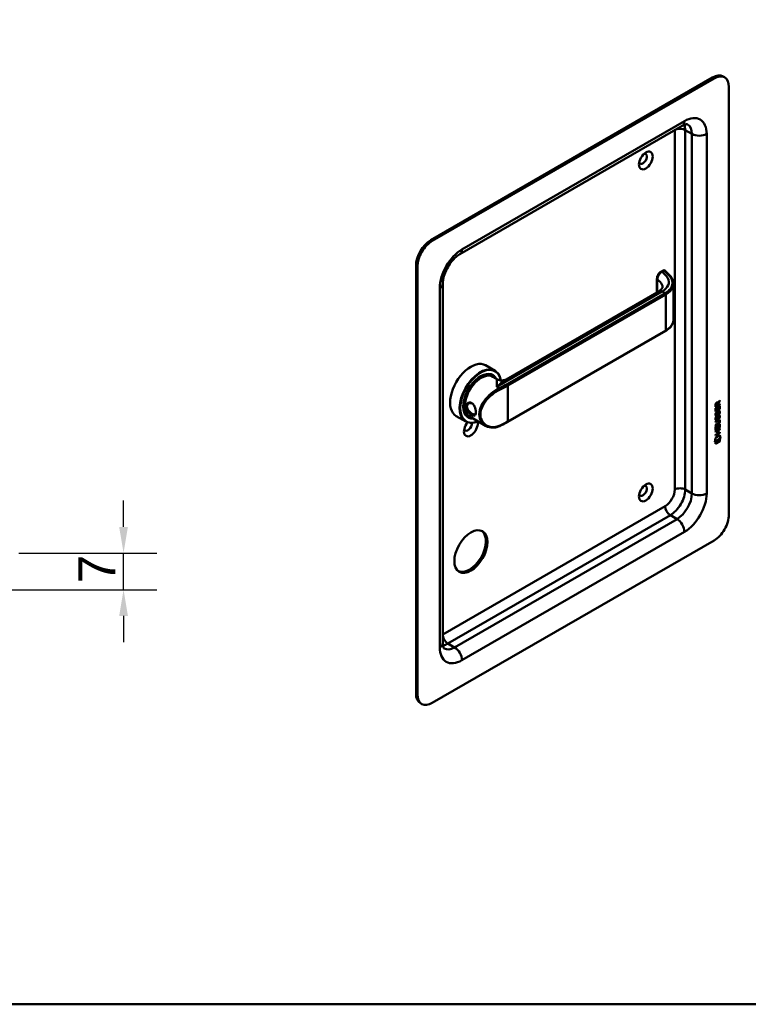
# Model space of a CAD drawing. Header units: millimetres. Extents: x 20 to 833, y 20 to 574.
# Tile 2 of 4: x 297 to 436, y 20 to 208. Entities that reach past the tile are written whole.
import ezdxf

# ---------------------------------------------------------------- set-up
doc = ezdxf.new("R2010")
doc.units = ezdxf.units.MM
doc.header["$LTSCALE"] = 2
for name, color, linetype, lineweight in [('Bemaßungen(DIN)', 7, 'Continuous', 25), ('Sichtbare Kanten(DIN)', 7, 'Continuous', 50), ('Sichtbare tangentiale Kanten(DIN)', 7, 'Continuous', 50), ('Skizziergeometrie(DIN)', 7, 'Continuous', 50)]:
    doc.layers.add(name, color=color, linetype=linetype, lineweight=lineweight)
doc.styles.add('STANDARD-DIN~0', font='arial.ttf')
doc.dimstyles.new('CAD-LAN', dxfattribs={"dimscale": 2, "dimtxt": 3.5, "dimasz": 2.5, "dimexe": 3.175, "dimexo": 0, "dimgap": 0.8, "dimtad": 1, "dimrnd": 1e-08, "dimtxsty": 'STANDARD-DIN~0', "dimcen": 0.09, "dimdle": 10, "dimclrd": 250, "dimclre": 250, "dimclrt": 250, "dimadec": 0, "dimazin": 2, "dimtfac": 1, "dimtmove": 0, "dimatfit": 3, "dimfxl": 1, "dimtolj": 1, "dimtzin": 0, "dimlwd": 25, "dimlwe": 25, "dimarcsym": 0})

# ---------------------------------------------------------------- blocks, each defined once
blk = doc.blocks.new('Ränder Standardrahmen')
at = {"layer": 'Skizziergeometrie(DIN)', "flags": 128}
blk.add_lwpolyline([(10, 10), (10, 287), (410, 287), (410, 10), (10, 10)], dxfattribs=at)
blk = doc.blocks.new('*D27')
at = {"layer": 'Bemaßungen(DIN)', "color": 250, "linetype": 'Continuous', "lineweight": 25, "true_color": 0x3f3f3f, "transparency": 16777216}
for p, q in [((317.15, 111.12), (317.15, 116.12)), ((297.15, 106.12), (323.5, 106.12)), ((317.15, 99.12), (317.15, 106.12)), ((247.65, 99.12), (323.5, 99.12)), ((317.15, 94.12), (317.15, 89.12))]:
    blk.add_line(p, q, dxfattribs=at)
at = {"layer": 'Bemaßungen(DIN)', "color": 250, "linetype": 'Continuous', "true_color": 0x3f3f3f, "transparency": 16777216}
for points in [[(316.31, 111.12), (317.98, 111.12), (317.15, 106.12)], [(316.31, 94.12), (317.98, 94.12), (317.15, 99.12)]]:
    blk.add_solid(points, dxfattribs=at)
at = {"layer": 'Defpoints', "color": 0, "linetype": 'Continuous', "transparency": 16777216}
for p in [(297.15, 106.12), (317.15, 106.12), (247.65, 99.12)]:
    blk.add_point(p, dxfattribs=at)
at = {"layer": 'Bemaßungen(DIN)', "color": 250, "linetype": 'Continuous', "lineweight": 25, "true_color": 0x3f3f3f, "transparency": 16777216, "insert": (308.55, 100.35), "char_height": 7, "attachment_point": 1, "rotation": 90, "style": 'STANDARD-DIN~0'}
blk.add_mtext('\\A1;7', dxfattribs=at)

msp = doc.modelspace()

# ---------------------------------------------------------------- linework, layer by layer
at = {"layer": 'Sichtbare Kanten(DIN)'}
for p, q in [((429.4947, 196.8766), (375.7546, 165.8497)), ((429.7775, 196.7133), (376.0374, 165.6864)), ((431.7775, 196.9114), (431.4947, 197.0747)), ((432.606, 113.4307), (432.606, 195.0803)), ((423.7065, 187.6328), (381.2801, 163.1379)), ((372.9262, 160.9508), (372.9262, 79.3011)), ((373.209, 160.7875), (373.209, 79.1378)), ((420.0308, 160.0311), (419.6634, 159.819)), ((418.8821, 158.4824), (418.8821, 155.8826)), ((378.0374, 157.5215), (378.0374, 88.9358)), ((390.0989, 139.2646), (419.278, 156.1112)), ((422.0477, 157.4451), (422.0477, 150.659)), ((390.421, 131.1387), (420.5437, 148.5301)), ((386.1913, 141.9588), (388.0015, 140.9137)), ((387.445, 140.0803), (387.6147, 139.9823)), ((387.5712, 139.7765), (388.4789, 139.2524)), ((386.4178, 135.3617), (386.4179, 135.3617)), ((430.0546, 133.107), (430.0551, 133.7618)), ((430.8207, 133.5975), (430.0546, 133.1559)), ((430.8631, 133.573), (430.0546, 133.107)), ((430.0551, 133.7618), (430.1536, 133.8186)), ((430.8637, 134.4651), (430.0552, 133.999)), ((430.0552, 133.999), (430.0558, 134.4283)), ((430.8213, 134.4895), (430.0553, 134.048)), ((430.1111, 133.7941), (430.1108, 133.3114)), ((430.1119, 134.4954), (430.1117, 134.2052)), ((430.1117, 134.2052), (430.1542, 134.1807)), ((430.1536, 133.8186), (430.1532, 133.2869)), ((430.1532, 133.2869), (430.4062, 133.4328)), ((430.1544, 134.4709), (430.1542, 134.1807)), ((430.1542, 134.1807), (430.442, 134.3466)), ((430.3567, 134.7909), (430.3992, 134.7664)), ((430.4062, 133.4328), (430.4066, 133.9056)), ((430.4066, 133.9056), (430.5051, 133.9624)), ((430.442, 134.3466), (430.4422, 134.6368)), ((430.4627, 133.9379), (430.4624, 133.5141)), ((430.4624, 133.5141), (430.5048, 133.4896)), ((430.4837, 134.8276), (430.5261, 134.8031)), ((430.4987, 134.7059), (430.4985, 134.4281)), ((430.4985, 134.4281), (430.5409, 134.4036)), ((430.8217, 135.139), (430.4987, 134.7059)), ((430.4987, 134.7059), (430.5411, 134.6815)), ((430.5051, 133.9624), (430.5048, 133.4896)), ((430.5048, 133.4896), (430.7646, 133.6394)), ((430.5261, 134.8031), (430.8642, 135.2564)), ((430.5411, 134.6815), (430.5409, 134.4036)), ((430.5409, 134.4036), (430.8638, 134.5897)), ((430.8642, 135.1145), (430.5411, 134.6815)), ((430.7646, 133.6394), (430.765, 134.1775)), ((430.765, 134.1775), (430.8636, 134.2343)), ((430.8211, 134.2099), (430.8207, 133.5975)), ((430.8207, 133.5975), (430.8631, 133.573)), ((430.8213, 134.5652), (430.8213, 134.4895)), ((430.8213, 134.4895), (430.8637, 134.4651)), ((430.8218, 135.1994), (430.8217, 135.139)), ((430.8217, 135.139), (430.8642, 135.1145)), ((430.8636, 134.2343), (430.8631, 133.573)), ((430.8638, 134.5897), (430.8637, 134.4651)), ((430.8642, 135.2564), (430.8642, 135.1145)), ((380.5913, 132.2593), (382.4015, 131.2142)), ((382.845, 132.1129), (383.0147, 132.0149)), ((383.1712, 132.1555), (386.1962, 130.409)), ((430.1026, 132.0503), (430.1984, 132.0728)), ((430.1032, 132.8823), (430.199, 132.9048)), ((430.1108, 133.3114), (430.1532, 133.2869)), ((430.1157, 131.6719), (430.1178, 131.6674)), ((430.1163, 132.5039), (430.1183, 132.4995)), ((430.1432, 131.6377), (430.1857, 131.6132)), ((430.1438, 132.4697), (430.1862, 132.4452)), ((430.1581, 131.6474), (430.1602, 131.6429)), ((430.1587, 132.4794), (430.1608, 132.475)), ((430.3516, 131.7272), (430.3546, 131.7344)), ((430.3521, 132.5592), (430.3552, 132.5665)), ((430.4593, 131.964), (430.5017, 131.9395)), ((430.4598, 132.796), (430.5023, 132.7715)), ((430.473, 132.0368), (430.5155, 132.0123)), ((430.4736, 132.8689), (430.516, 132.8444)), ((430.5256, 132.206), (430.5681, 132.1815)), ((430.5262, 133.038), (430.5686, 133.0135)), ((430.6056, 132.2907), (430.6023, 132.2888)), ((430.6062, 133.1227), (430.6029, 133.1208)), ((430.6056, 132.2907), (430.6481, 132.2662)), ((430.6062, 133.1227), (430.6486, 133.0982)), ((430.6481, 132.2662), (430.6448, 132.2643)), ((430.6486, 133.0982), (430.6453, 133.0963)), ((430.6852, 132.2978), (430.7277, 132.2733)), ((430.6858, 133.1298), (430.7282, 133.1054)), ((430.7642, 131.837), (430.8067, 131.8125)), ((430.7648, 132.669), (430.8072, 132.6445)), ((430.0516, 129.3392), (430.8601, 129.8053)), ((430.0522, 129.5986), (430.0526, 130.2535)), ((430.8182, 130.0892), (430.0522, 129.6476)), ((430.8607, 130.0647), (430.0522, 129.5986)), ((430.0526, 130.2535), (430.1512, 130.3103)), ((430.5182, 130.7084), (430.0527, 130.4401)), ((430.0527, 130.4401), (430.0528, 130.5633)), ((430.0528, 130.5633), (430.5251, 130.8355)), ((430.4758, 130.7329), (430.0528, 130.489)), ((430.0532, 131.1954), (430.5187, 131.4637)), ((430.483, 131.369), (430.0532, 131.1212)), ((430.5254, 131.3445), (430.0532, 131.0722)), ((430.0532, 131.0722), (430.0532, 131.1954)), ((430.1087, 130.2858), (430.1084, 129.8032)), ((430.1084, 129.8032), (430.1508, 129.7787)), ((430.1512, 130.3103), (430.1508, 129.7787)), ((430.1508, 129.7787), (430.4038, 129.9245)), ((430.4038, 129.9245), (430.4042, 130.3973)), ((430.4042, 130.3973), (430.5027, 130.4541)), ((430.4603, 130.4296), (430.46, 130.0058)), ((430.46, 130.0058), (430.5024, 129.9813)), ((430.8176, 129.7066), (430.4615, 129.5013)), ((430.5027, 130.4541), (430.5024, 129.9813)), ((430.5024, 129.9813), (430.7622, 130.1311)), ((430.8601, 129.6821), (430.5039, 129.4768)), ((430.6772, 131.4091), (430.7196, 131.3846)), ((430.7622, 130.1311), (430.7626, 130.6693)), ((430.7626, 130.6693), (430.8611, 130.7261)), ((430.7743, 131.2318), (430.7743, 131.2349)), ((430.8177, 129.7808), (430.8176, 129.7066)), ((430.8176, 129.7066), (430.8601, 129.6821)), ((430.8187, 130.7016), (430.8182, 130.0892)), ((430.8182, 130.0892), (430.8607, 130.0647)), ((430.8601, 129.8053), (430.8601, 129.6821)), ((430.8611, 130.7261), (430.8607, 130.0647)), ((429.9009, 127.3289), (430.0307, 128.1004)), ((431.0082, 127.9672), (429.9009, 127.3289)), ((430.9658, 127.9917), (429.91, 127.3831)), ((430.0307, 128.1004), (430.881, 128.5905)), ((430.0308, 127.3105), (430.8785, 127.7992)), ((430.8172, 129.0745), (430.0511, 128.6329)), ((430.8596, 129.05), (430.0511, 128.5839)), ((430.0511, 128.5839), (430.0512, 128.7071)), ((430.0512, 128.7071), (430.4028, 128.9097)), ((430.4031, 129.4187), (430.0515, 129.216)), ((430.0515, 129.216), (430.0516, 129.3392)), ((430.3607, 129.4432), (430.0516, 129.265)), ((430.3607, 129.4432), (430.4031, 129.4187)), ((430.4028, 128.9097), (430.4031, 129.4187)), ((430.4615, 129.5013), (430.4611, 128.9923)), ((430.4611, 128.9923), (430.5036, 128.9678)), ((430.4615, 129.5013), (430.5039, 129.4768)), ((430.5039, 129.4768), (430.5036, 128.9678)), ((430.5036, 128.9678), (430.8597, 129.1731)), ((430.8173, 129.1487), (430.8172, 129.0745)), ((430.8172, 129.0745), (430.8596, 129.05)), ((430.8475, 128.5712), (430.9658, 127.9917)), ((430.8597, 129.1731), (430.8596, 129.05)), ((430.8785, 127.7992), (430.8782, 127.426)), ((430.881, 128.5905), (431.0082, 127.9672)), ((430.9658, 127.9917), (431.0082, 127.9672)), ((430.8358, 127.4505), (430.0306, 126.9864)), ((430.8782, 127.426), (430.0306, 126.9374)), ((430.0306, 126.9374), (430.0308, 127.3105)), ((430.836, 127.7747), (430.8358, 127.4505)), ((430.8358, 127.4505), (430.8782, 127.426)), ((376.0374, 77.5048), (429.7775, 108.5317)), ((374.0374, 77.3067), (373.7546, 77.47))]:
    msp.add_line(p, q, dxfattribs=at)
for centre, major_axis, ratio, start_param, end_param in [((429.4947, 193.6106), (2, 3.4641), 0.57735027, 0, 0.78539816), ((429.7775, 193.4473), (2, 3.4641), 0.57735027, 5.49778714, 7.06858347), ((416.2011, 181.3632), (-0.53, -0.918), 0.57735027, 5.82728145, 9.88068182), ((375.7546, 162.5838), (-2, -3.4641), 0.57735027, 3.92699082, 5.49778714), ((376.0374, 162.4205), (2, 3.4641), 0.57735027, 0.78539816, 2.35619449), ((420.1308, 159.627), (0.0534, 0.4381), 0.71153116, 0.4902452, 0.49139962), ((420.4437, 148.7033), (0.1, -0.1732), 0.57735027, 0, 0.00005034), ((383.3913, 137.1091), (-2.8, -4.8497), 0.57735027, 3.14159265, 6.28318531), ((385.2015, 136.0639), (2.8, 4.8497), 0.57735027, 5.65895944, 10.09172431), ((385.2581, 136.0313), (-2.76, -4.7805), 0.57735027, 2.53623788, 6.93150189), ((385.2581, 136.0313), (2.34, 4.053), 0.57735027, 5.93552067, 9.7724426), ((385.3147, 135.9986), (2.3, 3.9837), 0.57735027, 5.98722239, 9.72074088), ((385.3712, 135.966), (-2.26, -3.9144), 0.57735027, 2.91065117, 6.51412679), ((385.3712, 135.966), (-2.2, -3.8105), 0.57735027, 3.14159265, 6.28318531), ((385.2298, 136.0476), (2.32, 4.0184), 0.57735027, 6.02743276, 7.06428236), ((385.145, 136.0966), (2.3, 3.9837), 0.57735027, 0, 0.22005243), ((385.0884, 136.1293), (2.32, 4.0184), 0.57735027, 6.14598189, 6.25270185), ((385.3146, 135.9986), (2.3, 3.9837), 0.57735027, 5.86791628, 5.86793851), ((385.0884, 136.1293), (-2.32, -4.0184), 0.57735027, 2.17181543, 2.17191112), ((385.0884, 136.1293), (-2.32, -4.0184), 0.57735027, 2.51998296, 2.52002718), ((385.3708, 135.9656), (-2.2003, -3.8111), 0.57735027, 2.67443246, 2.67443432), ((385.3712, 135.966), (-2.26, -3.9144), 0.57735027, 2.73624495, 2.73629437), ((385.3712, 135.966), (-2.2, -3.8105), 0.57735027, 2.25300002, 2.25306138), ((385.3712, 135.966), (-2.26, -3.9144), 0.57735027, 2.25480768, 2.25484671), ((385.2582, 136.0313), (-2.7599, -4.7804), 0.57735027, 2.42464327, 2.42464617), ((385.2013, 136.0638), (2.8001, 4.85), 0.57735027, 5.55114166, 5.55114461), ((385.2298, 136.0476), (-2.32, -4.0184), 0.57735027, 5.50208825, 6.53893785), ((385.0884, 136.1293), (-1.9, -3.2909), 0.57735027, 5.66921554, 5.66963241), ((383.0236, 137.3213), (1.6, 2.7713), 0.57735027, 3.71517085, 3.71527577), ((383.3912, 137.1087), (1.7998, 3.1173), 0.57735027, 3.63944546, 3.63944891), ((383.3348, 137.1417), (1.6, 2.7713), 0.57735027, 3.6297748, 3.62981495), ((385.2298, 134.5779), (0.6, -1.0392), 0.57735027, 5.65984498, 5.65998149), ((430.4453, 134.4354), (-0.1752, 0.3461), 0.81944432, 0.0441652, 1.01690965), ((430.4877, 134.411), (-0.1752, 0.3461), 0.81944432, 0.0441652, 1.01690965), ((430.0938, 134.1571), (-0.3679, -0.7317), 0.34928993, 2.79895137, 3.62975891), ((430.0513, 134.1816), (-0.3679, -0.7317), 0.34928993, 2.79895137, 3.0358099), ((385.145, 136.0966), (-2.3, -3.9837), 0.57735027, 6.06313288, 6.28318531), ((385.0884, 136.1293), (-2.32, -4.0184), 0.57735027, 0.03048346, 0.13720341), ((385.0884, 136.1293), (1.95, 3.3775), 0.57735027, 3.63811632, 3.63812866), ((385.0884, 136.1293), (-2.26, -3.9144), 0.57735027, 0.75728168, 0.75739524), ((385.0884, 136.1293), (-2.32, -4.0184), 0.57735027, 0.76042937, 0.76048934), ((385.0884, 136.1293), (1.95, 3.3775), 0.57735027, 3.89737095, 3.89752537), ((385.0318, 136.1619), (-1.91, -3.3082), 0.57735027, 0.78212862, 0.78222291), ((385.3712, 135.9659), (-2.2, -3.8105), 0.57735027, 0.73958172, 0.73958938), ((385.3712, 135.966), (-2.26, -3.9144), 0.57735027, 0.74413901, 0.74416841), ((385.3147, 135.9986), (2.3, 3.9837), 0.57735027, 3.9039317, 3.90396095), ((385.2581, 136.0313), (2.34, 4.053), 0.57735027, 3.92145726, 3.92148611), ((385.0884, 136.1293), (1.95, 3.3775), 0.57735027, 3.98697447, 3.98702373), ((385.2581, 136.0313), (-2.76, -4.7805), 0.57735027, 0.82088001, 0.82089517), ((430.4981, 132.9892), (-0.3517, -1.3504), 0.14660403, 6.03699923, 6.0961402), ((430.4744, 133.7266), (-0.3269, -1.2563), 0.15317056, 6.02661522, 6.0875746), ((430.3287, 132.057), (-0.1803, -0.422), 0.324198, 6.0043675, 6.24415413), ((430.3271, 132.8849), (-0.178, -0.4179), 0.32575753, 6.00257124, 6.24364378), ((430.5405, 132.9647), (-0.3517, -1.3504), 0.14660403, 6.03699923, 6.0961402), ((430.5168, 133.7021), (-0.3269, -1.2563), 0.15317056, 6.02661522, 6.0875746), ((430.3711, 132.0325), (-0.1803, -0.422), 0.324198, 6.0043675, 6.46219881), ((430.3695, 132.8604), (-0.178, -0.4179), 0.32575753, 6.00257124, 6.46286495), ((430.335, 131.7256), (-0.0284, -0.0613), 0.21404106, 1.3865777, 1.69465584), ((430.3356, 132.5576), (-0.0284, -0.0613), 0.21404106, 1.3865777, 1.69465584), ((429.438, 129.3133), (1.3548, 2.199), 0.21647377, 5.94557321, 6.66403713), ((430.4194, 131.633), (-0.2578, -0.6687), 0.28037363, 3.09764348, 3.45980228), ((430.4196, 132.4641), (-0.2582, -0.6696), 0.28015914, 3.09767176, 3.45956302), ((430.4618, 131.6085), (-0.2578, -0.6687), 0.28037363, 2.93810949, 3.45980228), ((430.4621, 132.4396), (-0.2582, -0.6696), 0.28015914, 2.93817523, 3.45956302), ((383.3913, 130.0872), (-0.93, -1.6108), 0.57735027, 4.42791898, 8.90747075), ((382.8256, 130.4138), (-0.53, -0.918), 0.57735027, 5.82728145, 8.77013577), ((429.3966, 131.639), (1.3877, -0.5679), 0.64278833, 5.82081713, 6.53915648), ((429.4391, 131.6145), (1.3877, -0.5679), 0.64278833, 5.82081713, 6.53915648), ((424.1464, 133.8838), (6.5946, -2.8214), 0.23536308, 6.10842287, 6.38335587), ((429.3955, 129.3378), (1.3548, 2.199), 0.21647377, 5.94557321, 6.24556595), ((416.2011, 118.003), (-0.53, -0.918), 0.57735027, 5.82728145, 9.88068182), ((429.7775, 111.7977), (-2, -3.4641), 0.57735027, 0.78539816, 2.35619449), ((383.1085, 106.5721), (-2.23, -3.8625), 0.57735027, 0.06346023, 3.07813242), ((375.7546, 80.9341), (-2, -3.4641), 0.57735027, 5.49778714, 6.28318531), ((376.0374, 80.7708), (-2, -3.4641), 0.57735027, 5.49778714, 7.06858347)]:
    msp.add_ellipse(centre, major_axis=major_axis, ratio=ratio, start_param=start_param, end_param=end_param, dxfattribs=at)
for centre, major_axis in [((416.7668, 181.0366), (0.93, 1.6108)), ((416.7668, 117.6764), (0.93, 1.6108)), ((383.3913, 106.4088), (2.23, 3.8625))]:
    msp.add_ellipse(centre, major_axis=major_axis, ratio=0.57735027, dxfattribs=at)
for points, knots in [([(424.7065, 187.93), (424.7065, 187.93), (424.7065, 187.9308), (424.6817, 187.9374), (424.6562, 187.9425), (424.5649, 187.9436), (424.4992, 187.9389), (424.3284, 187.9044), (424.2237, 187.8744), (423.9844, 187.78), (423.8501, 187.7157), (423.7065, 187.6328)], [0.785398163, 0.785398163, 0.785398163, 0.785398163, 0.942477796, 0.942477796, 1.099557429, 1.099557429, 1.256637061, 1.256637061, 1.413716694, 1.413716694, 1.570796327, 1.570796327, 1.570796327, 1.570796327]), ([(381.2801, 163.1379), (381.0541, 163.0075), (380.8056, 162.8308), (380.2884, 162.3815), (380.0194, 162.1045), (379.4991, 161.47), (379.249, 161.1098), (378.8053, 160.3482), (378.6125, 159.9462), (378.3095, 159.1566), (378.1984, 158.7688), (378.066, 158.0836), (378.0374, 157.7814), (378.0374, 157.5215)], [1.57079633, 1.57079633, 1.57079633, 1.57079633, 1.81792283, 1.81792283, 2.07840546, 2.07840546, 2.34935437, 2.34935437, 2.62419332, 2.62419332, 2.8954114, 2.8954114, 3.14159265, 3.14159265, 3.14159265, 3.14159265]), ([(418.8821, 158.4837), (418.8821, 158.6026), (418.9021, 158.7264), (418.9722, 158.9706), (419.0236, 159.094), (419.1513, 159.3257), (419.23, 159.4363), (419.3996, 159.6245), (419.4915, 159.7059), (419.6132, 159.7885), (419.6388, 159.8046), (419.6648, 159.8196)], [0, 0, 0, 0, 0.09785937, 0.09785937, 0.196757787, 0.196757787, 0.296322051, 0.296322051, 0.391468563, 0.391468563, 0.416280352, 0.416280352, 0.416280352, 0.416280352]), ([(420.0441, 160.0384), (420.0844, 160.0596), (420.1285, 160.0753), (420.217, 160.0867), (420.2623, 160.0832), (420.3202, 160.0663), (420.3359, 160.0603), (420.3509, 160.053)], [0.0037955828, 0.0037955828, 0.0037955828, 0.0037955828, 0.0388814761, 0.0388814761, 0.0725185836, 0.0725185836, 0.0851702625, 0.0851702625, 0.0851702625, 0.0851702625]), ([(420.3722, 160.0451), (420.3776, 160.042), (420.383, 160.0387), (420.3937, 160.0318), (420.399, 160.0282), (420.4096, 160.0206), (420.4148, 160.0166), (420.4251, 160.0082), (420.4302, 160.0038), (420.4402, 159.9946), (420.4451, 159.9898), (420.45, 159.9848)], [0, 0, 0, 0, 0.055850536, 0.055850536, 0.111701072, 0.111701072, 0.167551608, 0.167551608, 0.223402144, 0.223402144, 0.27925268, 0.27925268, 0.27925268, 0.27925268]), ([(420.4495, 159.9851), (420.8022, 159.6178), (421.1719, 159.269), (421.6767, 158.6782), (421.81, 158.4649), (421.999, 158.0109), (422.0495, 157.7655), (422.0495, 157.5231)], [0, 0, 0, 0, 0.54559585, 0.54559585, 0.82231232, 0.82231232, 1.11539861, 1.11539861, 1.11539861, 1.11539861]), ([(419.2958, 156.1209), (419.47, 156.2237), (419.61, 156.335), (419.8171, 156.5451), (419.8789, 156.643), (419.9371, 156.7722), (419.9434, 156.8108), (419.9434, 156.857)], [0.008791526, 0.008791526, 0.008791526, 0.008791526, 0.228264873, 0.228264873, 0.463261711, 0.463261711, 0.693511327, 0.693511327, 0.693511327, 0.693511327]), ([(422.0497, 150.6633), (422.0497, 150.3546), (421.9672, 150.0417), (421.6527, 149.4527), (421.4128, 149.1708), (420.9429, 148.7823), (420.7525, 148.6507), (420.545, 148.5308)], [0, 0, 0, 0, 0.373007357, 0.373007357, 0.756666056, 0.756666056, 0.97389816, 0.97389816, 0.97389816, 0.97389816]), ([(388.4815, 139.2509), (388.5724, 139.1986), (388.6906, 139.1461), (388.9732, 139.0656), (389.1442, 139.0424), (389.5306, 139.0516), (389.7544, 139.1035), (389.9974, 139.2097), (390.0507, 139.2368), (390.0996, 139.265)], [0, 0, 0, 0, 0.141088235, 0.141088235, 0.305957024, 0.305957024, 0.518260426, 0.518260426, 0.582467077, 0.582467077, 0.582467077, 0.582467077]), ([(383.5512, 132.4726), (383.6941, 132.3902), (383.9563, 132.2902), (384.2169, 132.3743), (384.3472, 132.6978), (384.3472, 133.4031), (384.0866, 134.2759), (383.5635, 134.7907), (382.9398, 134.9378), (382.4291, 134.51), (382.4311, 133.8478), (382.5776, 133.4865), (382.8905, 132.9694), (383.2653, 132.6376), (383.5511, 132.4727), (383.5512, 132.4726), (383.5512, 132.4726), (383.5512, 132.4726)], [-2.11504204, -2.11504204, -2.11504204, -2.11504204, -1.96399314, -1.81291674, -1.66184035, -1.51076395, -1.20861116, -1.05753477, -0.90645837, -0.60430558, -0.45322919, -0.33992189, -0.30215279, 0, 0, 0, 0.00002749, 0.00002749, 0.00002749, 0.00002749]), ([(383.651, 132.6866), (383.6509, 132.6866), (383.6509, 132.6866), (383.6509, 132.6866), (383.3957, 132.8335), (383.0948, 133.0901), (382.8929, 133.3828), (382.8676, 133.4194), (382.8438, 133.4565), (382.8218, 133.4941), (382.7558, 133.607), (382.706, 133.7238), (382.6773, 133.8394), (382.6389, 133.9937), (382.6386, 134.1458), (382.6769, 134.2782), (382.7535, 134.543), (382.9865, 134.7273), (383.2507, 134.7441), (383.3829, 134.7525), (383.5227, 134.72), (383.6507, 134.6463), (383.7139, 134.6099), (383.7741, 134.5635), (383.8303, 134.509)], [2.11504195, 2.11504195, 2.11504195, 2.11504195, 2.11506954, 2.11506954, 2.11506954, 2.41722233, 2.41722233, 2.41722233, 2.45499143, 2.45499143, 2.45499143, 2.56829872, 2.56829872, 2.56829872, 2.71937512, 2.71937512, 2.71937512, 3.02152791, 3.02152791, 3.02152791, 3.1726043, 3.1726043, 3.1726043, 3.24717569, 3.24717569, 3.24717569, 3.24717569]), ([(384.3417, 132.9865), (384.3394, 132.9507), (384.3358, 132.9168), (384.331, 132.8849), (384.3123, 132.7635), (384.2751, 132.6727), (384.2186, 132.6171), (384.162, 132.5615), (384.0864, 132.5408), (383.9905, 132.5534), (383.8947, 132.5661), (383.7785, 132.6132), (383.651, 132.6866)], [3.737255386, 3.737255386, 3.737255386, 3.737255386, 3.776909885, 3.776909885, 3.776909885, 3.927986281, 3.927986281, 3.927986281, 4.079062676, 4.079062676, 4.079062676, 4.230111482, 4.230111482, 4.230111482, 4.230111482]), ([(388.909, 130.3606), (388.5463, 130.1945), (388.1659, 130.0947), (387.4209, 130.0335), (387.0469, 130.0752), (386.5275, 130.2411), (386.3561, 130.3167), (386.1962, 130.409)], [0, 0, 0, 0, 0.342499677, 0.342499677, 0.690869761, 0.690869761, 0.873465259, 0.873465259, 0.873465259, 0.873465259]), ([(390.421, 131.1387), (390.3253, 131.0835), (390.2286, 131.0289), (390.0331, 130.9211), (389.9343, 130.8679), (389.7346, 130.7627), (389.6337, 130.7108), (389.43, 130.6083), (389.3271, 130.5578), (389.1194, 130.4581), (389.0146, 130.4089), (388.9088, 130.3605)], [1.570796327, 1.570796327, 1.570796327, 1.570796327, 1.59374743, 1.59374743, 1.616698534, 1.616698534, 1.639649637, 1.639649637, 1.66260074, 1.66260074, 1.685551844, 1.685551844, 1.685551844, 1.685551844]), ([(430.6772, 131.4091), (430.6747, 131.4105), (430.6721, 131.4118), (430.6522, 131.4206), (430.6321, 131.4221), (430.5708, 131.4139), (430.5256, 131.3935), (430.483, 131.369)], [0.0606505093, 0.0606505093, 0.0606505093, 0.0606505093, 0.0643903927, 0.0643903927, 0.0888754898, 0.0888754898, 0.1341355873, 0.1341355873, 0.1341355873, 0.1341355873]), ([(430.7743, 131.2349), (430.7743, 131.2502), (430.7736, 131.2651), (430.7691, 131.3066), (430.7627, 131.3316), (430.7417, 131.3686), (430.7286, 131.3811), (430.6946, 131.3961), (430.6746, 131.3976), (430.6132, 131.3894), (430.568, 131.369), (430.5254, 131.3445)], [0, 0, 0, 0, 0.014004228, 0.014004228, 0.040894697, 0.040894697, 0.064390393, 0.064390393, 0.08887549, 0.08887549, 0.134135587, 0.134135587, 0.134135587, 0.134135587]), ([(378.0374, 88.9358), (378.0374, 88.7699), (378.0489, 88.6214), (378.0868, 88.367), (378.1132, 88.2613), (378.1687, 88.0962), (378.1975, 88.0369), (378.244, 87.9584), (378.2613, 87.9389), (378.2793, 87.9207), (378.2801, 87.9211), (378.2801, 87.9211)], [3.141592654, 3.141592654, 3.141592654, 3.141592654, 3.298672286, 3.298672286, 3.455751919, 3.455751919, 3.612831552, 3.612831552, 3.769911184, 3.769911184, 3.926990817, 3.926990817, 3.926990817, 3.926990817])]:
    msp.add_open_spline(points, degree=3, knots=knots, dxfattribs=at)
for points in [[(419.943, 156.8583), (419.943, 156.8579), (419.943, 156.8575), (419.943, 156.857)], [(422.0477, 157.5176), (422.0477, 157.5194), (422.0477, 157.5213), (422.0477, 157.5231)], [(430.0558, 134.4283), (430.0598, 134.5749), (430.1255, 134.7637), (430.2988, 134.8636)], [(430.3567, 134.7909), (430.3351, 134.8034), (430.3035, 134.8012), (430.2577, 134.7749)], [(430.4422, 134.6368), (430.4423, 134.726), (430.4177, 134.8181), (430.3002, 134.7504)], [(430.0676, 131.5472), (430.042, 131.611), (430.0339, 131.6825), (430.0457, 131.7966)], [(430.0682, 132.3792), (430.0426, 132.4431), (430.0344, 132.5145), (430.0463, 132.6286)], [(430.0457, 131.7966), (430.0507, 131.8449), (430.0625, 131.9193), (430.0825, 131.9874)], [(430.0463, 132.6286), (430.0513, 132.677), (430.063, 132.7513), (430.0831, 132.8194)], [(430.2258, 131.4881), (430.1627, 131.4624), (430.0977, 131.4723), (430.0676, 131.5472)], [(430.2264, 132.3201), (430.1632, 132.2944), (430.0983, 132.3044), (430.0682, 132.3792)], [(430.0825, 131.9874), (430.088, 132.0067), (430.1026, 132.0502), (430.1026, 132.0503)], [(430.0831, 132.8194), (430.0886, 132.8388), (430.1032, 132.8822), (430.1032, 132.8823)], [(430.1121, 131.9203), (430.094, 131.8273), (430.0922, 131.7531), (430.1088, 131.6921)], [(430.1127, 132.7523), (430.0946, 132.6594), (430.0928, 132.5851), (430.1093, 132.5241)], [(430.184, 132.3446), (430.1538, 132.3323), (430.1231, 132.3282), (430.0961, 132.3354)], [(430.1462, 132.0605), (430.1354, 132.0192), (430.1186, 131.9535), (430.1121, 131.9203)], [(430.1468, 132.8925), (430.136, 132.8512), (430.1192, 132.7855), (430.1127, 132.7523)], [(430.1545, 131.8958), (430.1364, 131.8028), (430.1347, 131.7286), (430.1512, 131.6676)], [(430.1551, 132.7278), (430.137, 132.6349), (430.1352, 132.5606), (430.1518, 132.4996)], [(430.1984, 132.0728), (430.1984, 132.0727), (430.1644, 131.9465), (430.1545, 131.8958)], [(430.199, 132.9048), (430.1989, 132.9048), (430.165, 132.7785), (430.1551, 132.7278)], [(430.2277, 132.3657), (430.1993, 132.3497), (430.1933, 132.3484), (430.184, 132.3446)], [(430.2181, 131.6069), (430.2597, 131.6113), (430.313, 131.6538), (430.3427, 131.7084)], [(430.2187, 132.4389), (430.2602, 132.4434), (430.3135, 132.4858), (430.3433, 132.5404)], [(430.2702, 132.3412), (430.2417, 132.3252), (430.2358, 132.3239), (430.2264, 132.3201)], [(430.4048, 131.7553), (430.3721, 131.6679), (430.317, 131.5842), (430.2272, 131.5337)], [(430.4053, 132.5873), (430.3727, 132.4999), (430.3175, 132.4162), (430.2277, 132.3657)], [(430.4472, 131.7308), (430.4146, 131.6434), (430.3594, 131.5597), (430.2696, 131.5092)], [(430.4478, 132.5628), (430.4151, 132.4754), (430.36, 132.3917), (430.2702, 132.3412)], [(430.3546, 131.7344), (430.3741, 131.7814), (430.3902, 131.8441), (430.4057, 131.9332)], [(430.3552, 132.5665), (430.3746, 132.6135), (430.3907, 132.6762), (430.4063, 132.7652)], [(430.4593, 131.964), (430.4439, 131.8767), (430.4262, 131.8127), (430.4048, 131.7553)], [(430.4598, 132.796), (430.4444, 132.7088), (430.4268, 132.6447), (430.4053, 132.5873)], [(430.4057, 131.9332), (430.4295, 132.0671), (430.4584, 132.1528), (430.4983, 132.2305)], [(430.4063, 132.7652), (430.4301, 132.8991), (430.459, 132.9848), (430.4989, 133.0625)], [(430.5017, 131.9395), (430.4863, 131.8522), (430.4686, 131.7882), (430.4472, 131.7308)], [(430.5023, 132.7715), (430.4869, 132.6843), (430.4692, 132.6202), (430.4478, 132.5628)], [(430.473, 132.0368), (430.4709, 132.0257), (430.4595, 131.9649), (430.4593, 131.964)], [(430.4736, 132.8689), (430.4714, 132.8578), (430.4601, 132.7969), (430.4598, 132.796)], [(430.5256, 132.206), (430.5056, 132.1655), (430.4885, 132.1105), (430.473, 132.0368)], [(430.5262, 133.038), (430.5062, 132.9975), (430.4891, 132.9425), (430.4736, 132.8689)], [(430.4983, 132.2305), (430.5246, 132.2817), (430.5615, 132.3266), (430.6123, 132.3638)], [(430.4989, 133.0625), (430.5252, 133.1138), (430.562, 133.1586), (430.6128, 133.1958)], [(430.5155, 132.0123), (430.5133, 132.0012), (430.5019, 131.9404), (430.5017, 131.9395)], [(430.516, 132.8444), (430.5139, 132.8333), (430.5025, 132.7724), (430.5023, 132.7715)], [(430.5681, 132.1815), (430.5481, 132.141), (430.5309, 132.086), (430.5155, 132.0123)], [(430.5686, 133.0135), (430.5486, 132.973), (430.5315, 132.918), (430.516, 132.8444)], [(430.6023, 132.2888), (430.5679, 132.2689), (430.5466, 132.2459), (430.5256, 132.206)], [(430.6029, 133.1208), (430.5685, 133.101), (430.5472, 133.078), (430.5262, 133.038)], [(430.6448, 132.2643), (430.6103, 132.2444), (430.5891, 132.2215), (430.5681, 132.1815)], [(430.6453, 133.0963), (430.6109, 133.0765), (430.5896, 133.0535), (430.5686, 133.0135)], [(430.6123, 132.3638), (430.6935, 132.4232), (430.7735, 132.4367), (430.8283, 132.3649)], [(430.6128, 133.1958), (430.6941, 133.2553), (430.7741, 133.2687), (430.8289, 133.197)], [(430.7024, 131.7806), (430.7024, 131.7807), (430.7462, 131.8889), (430.7629, 131.9915)], [(430.8067, 131.8125), (430.8009, 131.8107), (430.7024, 131.7806), (430.7024, 131.7806)], [(430.703, 132.6127), (430.703, 132.6127), (430.7468, 132.7209), (430.7634, 132.8235)], [(430.8072, 132.6445), (430.8015, 132.6427), (430.703, 132.6127), (430.703, 132.6127)], [(430.7642, 131.837), (430.7617, 131.8362), (430.7406, 131.8297), (430.718, 131.8229)], [(430.7648, 132.669), (430.7622, 132.6682), (430.7411, 132.6618), (430.7186, 132.6549)], [(430.7629, 131.9915), (430.7824, 132.1115), (430.7823, 132.2016), (430.7522, 132.2487)], [(430.7634, 132.8235), (430.7829, 132.9436), (430.7828, 133.0337), (430.7528, 133.0808)], [(430.8278, 132.1083), (430.8193, 131.9953), (430.7746, 131.8618), (430.7642, 131.837)], [(430.8284, 132.9403), (430.8199, 132.8273), (430.7752, 132.6939), (430.7648, 132.669)], [(430.7679, 132.4092), (430.7741, 132.4035), (430.7801, 132.3969), (430.7859, 132.3894)], [(430.7685, 133.2412), (430.7747, 133.2355), (430.7807, 133.229), (430.7864, 133.2215)], [(430.7859, 132.3894), (430.817, 132.3484), (430.8322, 132.2857), (430.8321, 132.1975)], [(430.7864, 133.2215), (430.8176, 133.1804), (430.8328, 133.1177), (430.8327, 133.0296)], [(430.8702, 132.0838), (430.8618, 131.9708), (430.8171, 131.8373), (430.8067, 131.8125)], [(430.8708, 132.9158), (430.8623, 132.8028), (430.8176, 132.6694), (430.8072, 132.6445)], [(430.8321, 132.1975), (430.8321, 132.1698), (430.8302, 132.1407), (430.8278, 132.1083)], [(430.8283, 132.3649), (430.8594, 132.3239), (430.8746, 132.2612), (430.8746, 132.1731)], [(430.8327, 133.0296), (430.8327, 133.0018), (430.8308, 132.9727), (430.8284, 132.9403)], [(430.8289, 133.197), (430.86, 133.1559), (430.8752, 133.0932), (430.8751, 133.0051)], [(430.8746, 132.1731), (430.8745, 132.1453), (430.8726, 132.1162), (430.8702, 132.0838)], [(430.8751, 133.0051), (430.8751, 132.9773), (430.8732, 132.9483), (430.8708, 132.9158)], [(430.1834, 131.5126), (430.1532, 131.5003), (430.1226, 131.4961), (430.0955, 131.5034)], [(430.2272, 131.5337), (430.1987, 131.5177), (430.1928, 131.5164), (430.1834, 131.5126)], [(430.2696, 131.5092), (430.2411, 131.4932), (430.2352, 131.4919), (430.2258, 131.4881)]]:
    msp.add_open_spline(points, degree=3, dxfattribs=at)
at = {"layer": 'Sichtbare tangentiale Kanten(DIN)'}
for p, q in [((429.4947, 196.8766), (429.7775, 196.7133)), ((381.6943, 164.0534), (424.1207, 188.5483)), ((422.2822, 118.248), (422.2822, 186.8105)), ((424.2621, 186.8337), (424.2621, 118.248)), ((425.5349, 186.0989), (424.2621, 186.8337)), ((425.5349, 117.5131), (425.5349, 186.0989)), ((428.3633, 186.0989), (428.3633, 117.5131)), ((376.0374, 165.6864), (375.7546, 165.8497)), ((372.9262, 160.9508), (373.209, 160.7875)), ((419.8634, 159.7992), (420.2722, 160.0352)), ((418.9421, 155.9173), (418.9421, 158.3622)), ((377.4516, 88.1193), (377.4516, 156.705)), ((388.3411, 137.8439), (419.878, 156.0518)), ((420.4437, 155.7252), (419.878, 156.0518)), ((420.4437, 155.7252), (390.321, 138.3338)), ((390.4624, 138.0889), (420.5851, 155.4802)), ((420.5851, 148.6217), (420.5851, 155.4802)), ((420.5851, 148.6217), (390.4624, 131.2303)), ((388.3411, 137.8439), (388.8255, 137.5642)), ((390.4624, 131.2303), (390.4624, 138.0889)), ((430.1119, 134.4954), (430.1544, 134.4709)), ((430.2577, 134.7749), (430.3002, 134.7504)), ((383.5509, 132.4728), (383.6507, 132.6864)), ((430.1088, 131.6921), (430.1512, 131.6676)), ((430.1093, 132.5241), (430.1518, 132.4996)), ((430.1121, 131.9203), (430.1545, 131.8958)), ((430.1127, 132.7523), (430.1551, 132.7278)), ((430.1157, 131.6719), (430.1581, 131.6474)), ((430.1163, 132.5039), (430.1587, 132.4794)), ((430.1178, 131.6674), (430.1602, 131.6429)), ((430.1183, 132.4995), (430.1608, 132.475)), ((430.184, 132.3446), (430.2264, 132.3201)), ((430.2277, 132.3657), (430.2702, 132.3412)), ((430.4048, 131.7553), (430.4472, 131.7308)), ((430.4053, 132.5873), (430.4478, 132.5628)), ((430.6023, 132.2888), (430.6448, 132.2643)), ((430.6029, 133.1208), (430.6453, 133.0963)), ((430.7859, 132.3894), (430.8283, 132.3649)), ((430.7864, 133.2215), (430.8289, 133.197)), ((430.8278, 132.1083), (430.8702, 132.0838)), ((430.8284, 132.9403), (430.8708, 132.9158)), ((430.8321, 132.1975), (430.8746, 132.1731)), ((430.8327, 133.0296), (430.8751, 133.0051)), ((430.1834, 131.5126), (430.2258, 131.4881)), ((430.2272, 131.5337), (430.2696, 131.5092)), ((430.4758, 130.7329), (430.5182, 130.7084)), ((430.483, 131.369), (430.5254, 131.3445)), ((430.8315, 131.3155), (430.874, 131.291)), ((425.5349, 117.5131), (424.2621, 118.248)), ((378.0374, 90.5804), (420.4437, 115.0637)), ((421.4337, 113.349), (379.0073, 88.8541)), ((422.7065, 112.6142), (421.4337, 113.349)), ((380.2801, 88.1193), (422.7065, 112.6142)), ((424.1207, 110.1647), (381.6943, 85.6698)), ((380.2801, 88.1193), (379.0073, 88.8541)), ((373.209, 79.1378), (372.9262, 79.3011))]:
    msp.add_line(p, q, dxfattribs=at)
for centre, major_axis, ratio, start_param, end_param in [((424.1207, 183.6494), (3, 5.1962), 0.57735027, 5.49778714, 7.06858347), ((422.7065, 189.3648), (1, -1.7321), 0.57735027, 0, 0.78539816), ((422.7065, 184.4659), (2, 3.4641), 0.57735027, 5.49778714, 6.28318531), ((423.2722, 186.2622), (1.4, 0), 0.57735027, 0.78539816, 2.15433226), ((421.4337, 185.2007), (-2, -3.4641), 0.57735027, 2.35619449, 2.69492703), ((426.9491, 186.9154), (2, 0), 0.57735027, 3.92699082, 5.49778714), ((381.6943, 159.1545), (-3, -5.1962), 0.57735027, 3.92699082, 5.49778714), ((380.2801, 164.8699), (1, -1.7321), 0.57735027, 0, 0.78539816), ((419.8634, 159.4726), (-0.2, 0.3464), 0.57735027, 5.49778714, 6.27678659), ((420.1308, 159.627), (0.0534, 0.4381), 0.71153116, 5.98918401, 6.77343051), ((420.2722, 159.8719), (0.1, 0.1732), 0.57735027, 0, 0.78539816), ((420.1308, 159.9536), (0.2, 0), 0.57735027, 0.50614548, 0.78539816), ((420.3057, 159.8463), (0.1443, 0.1385), 0.714124, 0.00430684, 0.96978375), ((419.2821, 158.4838), (-0.4, 0), 0.57735027, 0.00072216, 0.55474966), ((376.0374, 157.5215), (2, 0), 0.57735027, 5.49778714, 6.28318531), ((419.878, 155.072), (-0.6, 1.0392), 0.57735027, 5.49778714, 6.28318531), ((420.4437, 155.5619), (-0.1, 0.1732), 0.57735027, 3.92699082, 5.49778714), ((420.4437, 148.7033), (0.1, -0.1732), 0.57735027, 0.00005034, 0.78539816), ((377.9702, 145.4645), (-17.4667, 0), 0.57735027, 2.24143897, 2.35619449), ((388.8255, 137.4009), (-0.0833, 0.1818), 0.50744412, 3.97814652, 5.54894284), ((377.9702, 145.3012), (17.6667, 0), 0.57735027, 5.38303163, 5.49778714), ((390.321, 138.1705), (-0.1, 0.1732), 0.57735027, 3.92699082, 5.49778714), ((388.8255, 130.5423), (0.0833, -0.1818), 0.50744412, 0.00213244, 0.83655386), ((377.9702, 138.4427), (-17.6667, 0), 0.57735027, 2.24143897, 2.35619449), ((390.321, 131.3119), (0.1, -0.1732), 0.57735027, 0, 0.78539816), ((423.2722, 117.6764), (1.4, 0), 0.57735027, 0.78539816, 2.35619449), ((420.4437, 117.1865), (1.3, 2.2517), 0.57735027, 3.92699082, 5.49778714), ((421.4337, 116.615), (-2, -3.4641), 0.57735027, 0.78539816, 2.35619449), ((422.7065, 115.8801), (2, 3.4641), 0.57735027, 3.92699082, 5.49778714), ((424.1207, 115.0637), (3, 5.1962), 0.57735027, 3.92699082, 5.49778714), ((426.9491, 118.3296), (2, 0), 0.57735027, 3.92699082, 5.49778714), ((421.4337, 114.4921), (0.7, -1.2124), 0.57735027, 3.92699082, 5.49778714), ((422.7065, 110.9812), (1, -1.7321), 0.57735027, 0.78539816, 2.35619449), ((379.0073, 89.9972), (-0.7, 1.2124), 0.57735027, 0.98726039, 2.35619449), ((376.0374, 88.9358), (2, 0), 0.57735027, 5.49778714, 6.28318531), ((379.0073, 92.1201), (-2, -3.4641), 0.57735027, 0.44666562, 0.78539816), ((381.6943, 90.5688), (-3, -5.1962), 0.57735027, 5.49778714, 7.06858347), ((380.2801, 91.3853), (-2, -3.4641), 0.57735027, 0, 0.78539816), ((380.2801, 86.4863), (-1, 1.7321), 0.57735027, 3.92699082, 5.49778714)]:
    msp.add_ellipse(centre, major_axis=major_axis, ratio=ratio, start_param=start_param, end_param=end_param, dxfattribs=at)
for points, knots in [([(418.9421, 158.3622), (418.9421, 158.6594), (419.1812, 159.2885), (419.6593, 159.6981), (419.8634, 159.7992)], [-0.318486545, -0.318486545, -0.318486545, -0.318486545, -0.136494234, 0, 0, 0, 0]), ([(419.878, 156.0518), (420.4322, 156.3717), (421.2195, 157.1932), (421.1792, 158.2679), (420.6485, 159.0676), (420.2241, 159.4641), (419.9215, 159.7447), (419.8634, 159.7992)], [0, 0, 0, 0, 0.5877823, 1.17626777, 1.34960156, 1.69626914, 1.77942765, 1.77942765, 1.77942765, 1.77942765]), ([(420.3057, 160.0096), (420.6197, 159.6825), (420.9337, 159.3554), (421.5324, 158.7319), (421.9144, 158.0733), (421.8351, 157.1206), (421.2972, 156.3188), (420.7551, 155.9049), (420.4437, 155.7252)], [0.13270448, 0.13270448, 0.13270448, 0.13270448, 0.61850483, 0.61850483, 1.05878042, 1.49905601, 1.8292627, 2.15946939, 2.15946939, 2.15946939, 2.15946939]), ([(418.9421, 158.3622), (418.9678, 158.3382), (418.9936, 158.3143), (419.0194, 158.2903), (419.3295, 158.0024), (419.6471, 157.7121), (419.8117, 157.3892), (419.8987, 157.2186), (419.943, 157.0388), (419.943, 156.8583)], [-1.732632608, -1.732632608, -1.732632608, -1.732632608, -1.684785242, -1.684785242, -1.684785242, -1.109853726, -1.109853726, -1.109853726, -0.806044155, -0.806044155, -0.806044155, -0.806044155]), ([(420.5851, 155.4802), (421.194, 155.8317), (421.6437, 156.2763), (421.8714, 156.7552), (421.9893, 157.0031), (422.0477, 157.2603), (422.0477, 157.5176)], [-2.159469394, -2.159469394, -2.159469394, -2.159469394, -1.536286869, -1.536286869, -1.536286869, -1.213689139, -1.213689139, -1.213689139, -1.213689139]), ([(422.0477, 150.659), (422.0477, 150.4017), (421.9893, 150.1446), (421.8714, 149.8966), (421.6437, 149.4177), (421.194, 148.9732), (420.5851, 148.6217)], [-0.945780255, -0.945780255, -0.945780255, -0.945780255, -0.623182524, -0.623182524, -0.623182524, 0, 0, 0, 0]), ([(388.4815, 139.2509), (388.4614, 139.2626), (388.4202, 139.2729), (388.3755, 139.2317), (388.3454, 139.1217), (388.3246, 138.9021), (388.3239, 138.5047), (388.3353, 138.08), (388.341, 137.8465), (388.341, 137.8452), (388.3411, 137.8439)], [0.42622563, 0.42622563, 0.42622563, 0.42622563, 0.56278103, 0.75037471, 0.93796839, 1.12556206, 1.50074942, 1.87593677, 1.87593677, 1.87800155, 1.87800155, 1.87800155, 1.87800155]), ([(388.3411, 137.8439), (388.3422, 137.8451), (388.3434, 137.8462), (388.5568, 138.0582), (388.985, 138.4595), (389.5158, 138.886), (389.8845, 139.1364), (390.0439, 139.2329), (390.0989, 139.2646)], [-1.87800155, -1.87800155, -1.87800155, -1.87800155, -1.87593677, -1.87593677, -1.50074942, -1.12556206, -0.93796839, -0.83863989, -0.83863989, -0.83863989, -0.83863989]), ([(388.8255, 137.5642), (388.3053, 137.3234), (387.7632, 136.9758), (387.2575, 136.555), (386.7519, 136.1342), (386.2825, 135.6412), (385.905, 135.1076), (385.5275, 134.5739), (385.2429, 133.9996), (385.0998, 133.4315), (384.9566, 132.8634), (384.9564, 132.3019), (385.0994, 131.8132), (385.2424, 131.3246), (385.5272, 130.9071), (385.9048, 130.6072), (385.9964, 130.5344), (386.0934, 130.4685), (386.1951, 130.4097)], [-3.34328141, -3.34328141, -3.34328141, -3.34328141, -2.86566978, -2.86566978, -2.86566978, -2.38805815, -2.38805815, -2.38805815, -1.91044652, -1.91044652, -1.91044652, -1.43283489, -1.43283489, -1.43283489, -0.95522326, -0.95522326, -0.95522326, -0.83930405, -0.83930405, -0.83930405, -0.83930405]), ([(388.9498, 130.4519), (388.4452, 130.2208), (387.9184, 130.1258), (387.4258, 130.1665), (386.9333, 130.2072), (386.4757, 130.3831), (386.1071, 130.6705), (385.7385, 130.958), (385.4595, 131.3563), (385.32, 131.8239), (385.1805, 132.2915), (385.181, 132.8277), (385.3207, 133.3692), (385.4604, 133.9107), (385.7389, 134.4581), (386.1073, 134.9665), (386.4757, 135.4748), (386.9335, 135.9447), (387.426, 136.3457), (387.9185, 136.7467), (388.4452, 137.0793), (388.9498, 137.3104)], [0, 0, 0, 0, 0.47761163, 0.47761163, 0.47761163, 0.95522326, 0.95522326, 0.95522326, 1.43283489, 1.43283489, 1.43283489, 1.91044652, 1.91044652, 1.91044652, 2.38805815, 2.38805815, 2.38805815, 2.86566978, 2.86566978, 2.86566978, 3.34328141, 3.34328141, 3.34328141, 3.34328141])]:
    msp.add_open_spline(points, degree=3, knots=knots, dxfattribs=at)

# ---------------------------------------------------------------- block references
at = {"xscale": 2, "yscale": 2, "zscale": 2}
msp.add_blockref('Ränder Standardrahmen', (0, 0), dxfattribs=at)

# ---------------------------------------------------------------- dimensions: what is measured, and where the dimension line sits
at = {"layer": 'Bemaßungen(DIN)', "color": 250, "linetype": 'Continuous', "lineweight": 25, "true_color": 0x3f3f3f}
dim = msp.add_linear_dim(base=(317.1474, 106.1174), p1=(247.6474, 99.1174), p2=(297.1474, 106.1174), angle=270, dimstyle='CAD-LAN', override={"dimgap": 0.8, "dimdec": 2, "dimtol": 0, "dimlim": 0, "dimtp": 0, "dimtm": 0, "dimtdec": 2, "dimtofl": 1, "dimatfit": 1}, dxfattribs=at)
dim.commit()
dim.dimension.update_dxf_attribs({"geometry": '*D27', "text_midpoint": (317.1474, 102.6174), "dimtype": 160})

doc.saveas('drawing.dxf')
